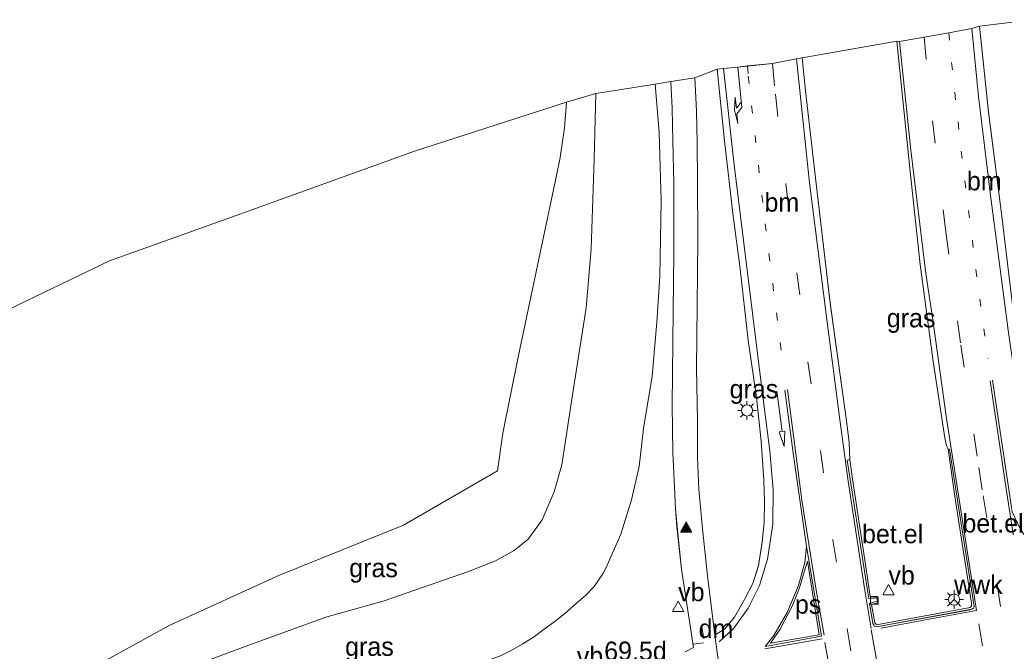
# Model space of a CAD drawing. Header units: millimetres. Extents: x 180000 to 190000, y 466229 to 468626.
# Tile 42 of 202: x 181608 to 181740, y 468084 to 468168. Entities that reach past the tile are written whole.
import ezdxf
from ezdxf.enums import TextEntityAlignment as Align

# ---------------------------------------------------------------- set-up
doc = ezdxf.new("R2010")
doc.units = ezdxf.units.MM
doc.linetypes.add('13strp', pattern=[4, 1, -3])
doc.linetypes.add('39strp', pattern=[12, 3, -9])
for name, color, linetype, lineweight in [('af-bs-rasterhekwerk', 8, 'hekwerk', 18), ('as-bs-kilometr', 13, 'Continuous', 18), ('bp-b5-bos', 93, 'Continuous', 18), ('bp-b5-grasland', 93, 'Continuous', 18), ('bw-bs-rona', 8, 'Continuous', 18), ('gw-bs-kruinlijn', 93, 'Continuous', 18), ('gw-bs-teenlijn', 93, 'Continuous', 18), ('kd-bs-opnamedtmgrens', 173, 'Continuous', 18), ('mk-b5-vlakmark', 8, 'Continuous', 18), ('mk-bs-13streep 0.45', 8, '13strp', 18), ('mk-bs-39streep 0.15', 8, '39strp', 18), ('mk-bs-haaientd', 8, 'haaitd', 18), ('mk-bs-pijlrd750', 8, 'Continuous', 18), ('mk-bs-pijlre750', 8, 'Continuous', 18), ('mk-bs-streep 0.15', 8, 'Continuous', 18), ('mk-bs-vlakmark', 8, 'Continuous', 18), ('vh-b5-verh_soort', 8, 'Continuous', 18), ('wh-bs-kolk', 8, 'Continuous', 18), ('wm-bs-lichtmast', 8, 'Continuous', 18), ('wm-bs-verkeersbord', 8, 'Continuous', 18)]:
    doc.layers.add(name, color=color, linetype=linetype, lineweight=lineweight)
doc.styles.add('rtw_iso', font='iso-rtw.shx')
doc.linetypes.add('haaitd', pattern='A,0,-0.25,[25,RTW.shx,S=0.1,R=180,X=0,Y=0],-0.75', length=1)
doc.linetypes.add('hekwerk', pattern='A,7,-1.5,[1,RTW.shx,S=0.75,R=0,X=0,Y=0],-1.5', length=10)

# ---------------------------------------------------------------- blocks, each defined once
blk = doc.blocks.new('verkeersbord')
for p, q in [((0, 0.75), (-0.75, -0.625)), ((0.75, -0.625), (0, 0.75)), ((-0.75, -0.625), (0.75, -0.625))]:
    blk.add_line(p, q)
blk = doc.blocks.new('dtbattr')
at = {"style": 'rtw_iso'}
blk.add_attdef('TAG', (0.59, 0.87), '', height=2.5, dxfattribs=at)
blk = doc.blocks.new('kolk')
blk.add_lwpolyline([(-0.5, -0.5), (0.5, -0.5), (0.5, 0.5), (-0.5, 0.5)], close=True)
blk = doc.blocks.new('wegwijzer')
for q in [(-0.53, -0.53), (0, 0.75), (0.53, -0.53)]:
    blk.add_line((0, 0), q)
blk.add_circle((0, 0), 0.75)
blk = doc.blocks.new('dtbattr-r')
at = {"style": 'rtw_iso'}
blk.add_attdef('TAG', text='', height=2.5, dxfattribs=at).set_placement((0, 0), align=Align.MIDDLE_CENTER)
blk = doc.blocks.new('pijl')
for p, q in [((0, 0, 0.1), (5.45, 0, 0.1)), ((7.5, 0, 0.1), (5.45, 0.375, 0.1)), ((5.45, 0.375, 0.1), (5.45, -0.375, 0.1)), ((5.45, -0.375, 0.1), (7.5, 0, 0.1))]:
    blk.add_line(p, q)
blk = doc.blocks.new('pijlr')
for p, q in [((0, 0, 0.1), (5.45, 0, 0.1)), ((5.45, -0.75, 0.1), (4.7, 0, 0.1)), ((6.2, -0.75, 0.1), (5.45, 0, 0.1)), ((4, -0.75, 0.1), (5.45, -0.75, 0.1)), ((5.7, -1.05, 0.1), (4, -0.75, 0.1)), ((7.5, -0.75, 0.1), (5.7, -1.05, 0.1)), ((7.5, -0.75, 0.1), (6.2, -0.75, 0.1))]:
    blk.add_line(p, q)
blk = doc.blocks.new('verfsymbol')
for color in [252, 253]:
    blk.add_hatch(color=color).paths.add_polyline_path([(0.75, -0.625), (0, 0.75), (-0.75, -0.625)])
blk.add_lwpolyline([(0.75, -0.625), (0, 0.75), (-0.75, -0.625)], close=True)
blk = doc.blocks.new('dtbattr-l')
at = {"style": 'rtw_iso'}
blk.add_attdef('TAG', (0, 0), '', height=2.5, dxfattribs=at)
blk = doc.blocks.new('lantaarnpaal')
for p, q in [((-0.75, 0), (-1.25, 0)), ((-0.88, 0.88), (-0.53, 0.53)), ((0, 0.75), (0, 1.25)), ((0.53, 0.53), (0.88, 0.88)), ((0.75, 0), (1.25, 0)), ((-0.53, -0.53), (-0.88, -0.88)), ((0, -0.75), (0, -1.25)), ((0.53, -0.53), (0.88, -0.88))]:
    blk.add_line(p, q)
blk.add_circle((0, 0), 0.75)
blk = doc.blocks.new('d33az_ACAD_1_FMEBLOCK163')
at = {"layer": 'vh-b5-verh_soort'}
blk.add_polyline3d([(69.49, 156.53, 29.97), (70.58, 157.14, 29.98), (69.01, 167.59, 29.99), (68.39, 173.28, 30), (68.2, 175.69, 30), (68.07, 178.55, 30.02), (67.84, 183.14, 30.02), (67.77, 189.57, 30.08), (67.87, 202.12, 30.18), (67.95, 209.9, 30.27), (67.96, 219.27, 30.3), (67.85, 224.78, 30.34), (67.75, 229.23, 30.33), (67.55, 232.8, 30.38), (70.76, 233.31, 30.37), (71.02, 228.89, 30.34), (71.09, 224.57, 30.28), (71.14, 219.51, 30.27), (71.16, 211.65, 30.24), (71.11, 202.92, 30.16), (71.02, 194.45, 30.08), (71.12, 187.54, 30.05), (71.13, 182.55, 30), (71.33, 178.3, 30), (71.8, 173, 29.99), (72.47, 166.73, 29.99), (73.46, 158.77, 30), (74.77, 159.63, 30), (76.1, 161.2, 30.01), (77.44, 163.53, 30.05), (78.52, 165.67, 30.07), (79.27, 168.07, 30.09), (79.77, 171.23, 30.14), (80.05, 173.83, 30.15), (80.1, 176.69, 30.16), (80.02, 179.51, 30.17), (79.65, 184.7, 30.18), (79.03, 190.54, 30.2), (77.93, 198.21, 30.2), (76.78, 208.1, 30.32), (75.87, 215.17, 30.34), (74.74, 224.89, 30.37), (73.77, 234.45, 30.47), (74.61, 234.55, 30.49), (76.54, 234.75, 30.52), (77.83, 234.88, 30.53), (81.14, 235.23, 30.42), (84.38, 235.83, 30.38), (85.11, 235.97, 30.29), (85.61, 231.18, 30.33), (86.94, 219.55, 30.23), (88.86, 203.19, 30.19), (91.03, 187.73, 30.1), (91.4, 184.57, 30.11), (91.49, 182.24, 30.12), (91.15, 182.19, 30.14), (94.04, 163.62, 30.14), (95.12, 163.75, 30.05), (95.2, 163.32, 30.05), (94.15, 163.04, 30.08), (94.58, 160.34, 30.07), (94.73, 160.07, 30.07), (94.8, 159.99, 30.07), (95.05, 159.87, 30.06), (107.52, 162.18, 30.06), (107.89, 162.31, 30.04), (107.94, 162.33, 30.04), (108.01, 162.4, 30.03), (108.06, 162.46, 30.02), (108.14, 162.62, 30.02), (104.81, 183.63, 30.1), (104.63, 183.63, 30.1), (104.52, 183.9, 30.1), (104.4, 184.1, 30.1), (104.18, 185.17, 30.08), (102.62, 195.39, 30.12), (100.92, 208.35, 30.22), (99.55, 220.78, 30.27), (97.76, 238.19, 30.29), (98.13, 238.17, 30.37), (101.42, 238.73, 30.29), (104.72, 239.31, 30.24), (107.8, 239.91, 30.14), (108.82, 240.23, 30.06), (110.02, 228.73, 30.02), (111.85, 214.43, 29.96), (113.43, 201.42, 29.91)], dxfattribs=at)

msp = doc.modelspace()

# ---------------------------------------------------------------- linework, layer by layer
at = {"layer": 'af-bs-rasterhekwerk'}
msp.add_polyline3d([(181681.41, 468156.94, 33.01), (181681.14, 468153.51, 33.25), (181680.57, 468149.54, 33.37), (181680.1, 468147.17, 33.44), (181675.02, 468123.09, 33.7), (181672.92, 468112.69, 33.57)], dxfattribs=at)
at = {"layer": 'bp-b5-bos'}
msp.add_polyline3d([(181604.13, 468127.95, 32.85), (181620.32, 468135.75, 32.56), (181636.63, 468141.56, 32.8), (181661.09, 468150.41, 32.88), (181681.41, 468156.94, 33.01), (181681.14, 468153.51, 33.25), (181680.57, 468149.54, 33.37), (181680.1, 468147.17, 33.44), (181675.02, 468123.09, 33.7), (181672.92, 468112.69, 33.57), (181672.22, 468107.65, 33.57), (181659.65, 468100.38, 33.41), (181643.07, 468093.7, 33.59), (181628.4, 468087.04, 33.46), (181617.22, 468080.89, 33.29), (181604.33, 468072.27, 33.23)], dxfattribs=at)
at = {"layer": 'bp-b5-grasland'}
for points in [[(181741.23, 468128.34, 29.91), (181739.65, 468141.34, 29.96), (181737.82, 468155.65, 30.02), (181736.62, 468167.14, 30.06), (181739.97, 468167.52, 30.1)], [(181672.68, 468082.97, 29.6), (181673.93, 468083.61, 29.59), (181675.6, 468084.52, 29.6), (181677.14, 468085.53, 29.64), (181678.24, 468086.36, 29.77), (181679.9, 468087.54, 29.81), (181681.42, 468088.77, 29.85), (181682.79, 468089.99, 29.89), (181683.94, 468090.94, 29.9), (181685.11, 468092.18, 29.9), (181686.3, 468093.91, 29.89), (181686.67, 468094.63, 29.89), (181688.7, 468099.21, 30.02), (181690.11, 468103.77, 30.1), (181691.15, 468108.23, 30.11), (181691.72, 468113.34, 30.22), (181692.89, 468120.32, 30.3), (181693.51, 468127.53, 30.36), (181693.89, 468133.66, 30.39), (181694.09, 468143.78, 30.44), (181693.81, 468152.91, 30.44), (181693.27, 468159.37, 30.46), (181695.35, 468159.71, 30.38), (181695.55, 468156.14, 30.33), (181695.65, 468151.7, 30.34), (181695.76, 468146.18, 30.3), (181695.75, 468136.81, 30.27), (181695.67, 468129.04, 30.18), (181695.57, 468116.48, 30.08), (181695.64, 468110.05, 30.02), (181695.87, 468105.46, 30.02), (181696, 468102.6, 30), (181696.2, 468100.2, 30), (181696.81, 468094.5, 29.99), (181698.38, 468084.05, 29.98), (181697.29, 468083.44, 29.97)], [(181617.22, 468080.89, 33.29), (181628.4, 468087.04, 33.46), (181643.07, 468093.7, 33.59), (181659.65, 468100.38, 33.41), (181672.22, 468107.65, 33.57), (181672.92, 468112.69, 33.57), (181675.02, 468123.09, 33.7), (181680.1, 468147.17, 33.44), (181680.57, 468149.54, 33.37), (181681.14, 468153.51, 33.25), (181681.41, 468156.94, 33.01), (181685.35, 468158.12, 33), (181685.12, 468149.39, 33.25), (181684.73, 468137.33, 33.36), (181684.07, 468129.46, 33.32), (181682.14, 468117.23, 33.36), (181680.8, 468108.48, 33.29), (181679.79, 468104.86, 33.31), (181678.18, 468101.09, 33.28), (181676.28, 468098.54, 33.38), (181674.41, 468096.99, 33.39), (181671.93, 468095.64, 33.36), (181668.31, 468094.22, 33.38), (181656.93, 468090.25, 33.45), (181649.24, 468088.1, 33.52), (181638.1, 468084.03, 33.36), (181632.38, 468081.91, 33.2)], [(181632.38, 468081.91, 33.2), (181638.1, 468084.03, 33.36), (181649.24, 468088.1, 33.52), (181656.93, 468090.25, 33.45), (181668.31, 468094.22, 33.38), (181671.93, 468095.64, 33.36), (181674.41, 468096.99, 33.39), (181676.28, 468098.54, 33.38), (181678.18, 468101.09, 33.28), (181679.79, 468104.86, 33.31), (181680.8, 468108.48, 33.29), (181682.14, 468117.23, 33.36), (181684.07, 468129.46, 33.32), (181684.73, 468137.33, 33.36), (181685.12, 468149.39, 33.25), (181685.35, 468158.12, 33), (181693.27, 468159.37, 30.46), (181693.81, 468152.91, 30.44), (181694.09, 468143.78, 30.44), (181693.89, 468133.66, 30.39), (181693.51, 468127.53, 30.36), (181692.89, 468120.32, 30.3), (181691.72, 468113.34, 30.22), (181691.15, 468108.23, 30.11), (181690.11, 468103.77, 30.1), (181688.7, 468099.21, 30.02), (181686.67, 468094.63, 29.89), (181686.3, 468093.91, 29.89), (181685.11, 468092.18, 29.9), (181683.94, 468090.94, 29.9), (181682.79, 468089.99, 29.89), (181681.42, 468088.77, 29.85), (181679.9, 468087.54, 29.81), (181678.24, 468086.36, 29.77), (181677.14, 468085.53, 29.64), (181675.6, 468084.52, 29.6), (181673.93, 468083.61, 29.59), (181672.68, 468082.97, 29.6)]]:
    msp.add_polyline3d(points, dxfattribs=at)
for points in [[(181733.42, 468103.63, 30.18), (181735.57, 468089.96, 30.14), (181735.57, 468089.67, 30.14), (181735.53, 468089.54, 30.14), (181735.48, 468089.47, 30.14), (181735.39, 468089.37, 30.14), (181723.1, 468087.12, 30.19), (181722.89, 468087.14, 30.19), (181722.77, 468087.17, 30.19), (181722.62, 468087.32, 30.18), (181722.21, 468089.8, 30.22), (181723.06, 468090, 30.05), (181723, 468090.23, 30.05), (181722.92, 468090.66, 30.05), (181722.88, 468090.92, 30.08), (181722.03, 468090.84, 30.2), (181721.39, 468095.13, 30.23), (181719.64, 468106.53, 30.24), (181719.29, 468109.16, 30.12), (181719.2, 468111.49, 30.11), (181718.83, 468114.65, 30.1), (181716.66, 468130.11, 30.19), (181714.74, 468146.46, 30.23), (181713.41, 468158.09, 30.33), (181712.91, 468162.89, 30.29), (181725.56, 468165.1, 30.29), (181727.35, 468147.69, 30.27), (181728.72, 468135.27, 30.22), (181730.42, 468122.3, 30.12), (181731.98, 468112.08, 30.08), (181732.2, 468111.02, 30.1), (181732.32, 468110.82, 30.1), (181732.43, 468110.54, 30.1)], [(181702.57, 468086.54, 30), (181701.26, 468085.69, 30), (181700.27, 468093.64, 29.99), (181699.6, 468099.91, 29.99), (181699.13, 468105.22, 30), (181698.93, 468109.46, 30), (181698.92, 468114.45, 30.05), (181698.82, 468121.36, 30.08), (181698.91, 468129.83, 30.16), (181698.96, 468138.56, 30.24), (181698.94, 468146.43, 30.27), (181698.89, 468151.48, 30.28), (181698.82, 468155.8, 30.34), (181698.56, 468160.23, 30.37), (181701.57, 468161.37, 30.47), (181702.54, 468151.8, 30.37), (181703.67, 468142.08, 30.34), (181704.58, 468135.02, 30.32), (181705.73, 468125.13, 30.2), (181706.83, 468117.46, 30.2), (181707.45, 468111.61, 30.18), (181707.82, 468106.42, 30.17), (181707.9, 468103.61, 30.16), (181707.86, 468100.75, 30.15), (181707.57, 468098.15, 30.14), (181707.07, 468094.99, 30.09), (181706.32, 468092.58, 30.07), (181705.24, 468090.44, 30.05), (181703.9, 468088.11, 30.01)]]:
    msp.add_polyline3d(points, close=True, dxfattribs=at)
at = {"layer": 'gw-bs-kruinlijn'}
msp.add_polyline3d([(181685.35, 468158.12, 33), (181685.12, 468149.39, 33.25), (181684.73, 468137.33, 33.36), (181684.07, 468129.46, 33.32), (181682.14, 468117.23, 33.36), (181680.8, 468108.48, 33.29), (181679.79, 468104.86, 33.31), (181678.18, 468101.09, 33.28), (181676.28, 468098.54, 33.38), (181674.41, 468096.99, 33.39), (181671.93, 468095.64, 33.36), (181668.31, 468094.22, 33.38), (181656.93, 468090.25, 33.45), (181649.24, 468088.1, 33.52), (181638.1, 468084.03, 33.36), (181632.38, 468081.91, 33.2), (181627.89, 468079.79, 33.23), (181622.23, 468077.02, 33.12), (181616.6, 468073.96, 33.11), (181610.67, 468070.54, 33.17), (181602.01, 468065.21, 33.03)], dxfattribs=at)
at = {"layer": 'gw-bs-teenlijn'}
for points in [[(181693.27, 468159.37, 30.46), (181693.81, 468152.91, 30.44), (181694.09, 468143.78, 30.44), (181693.89, 468133.66, 30.39), (181693.51, 468127.53, 30.36), (181692.89, 468120.32, 30.3), (181691.72, 468113.34, 30.22), (181691.15, 468108.23, 30.11), (181690.11, 468103.77, 30.1), (181688.7, 468099.21, 30.02), (181686.67, 468094.63, 29.89)], [(181603.22, 468055.77, 30.02), (181616.08, 468062.35, 29.83), (181625.83, 468067.09, 29.75), (181635.79, 468071.28, 29.63), (181646.36, 468075.06, 29.6), (181655.11, 468077.49, 29.53), (181668.79, 468081.5, 29.5), (181672.68, 468082.97, 29.6), (181673.93, 468083.61, 29.59), (181675.6, 468084.52, 29.6), (181677.14, 468085.53, 29.64), (181678.24, 468086.36, 29.77), (181679.9, 468087.54, 29.81), (181681.42, 468088.77, 29.85), (181682.79, 468089.99, 29.89), (181683.94, 468090.94, 29.9), (181685.11, 468092.18, 29.9), (181686.3, 468093.91, 29.89), (181686.67, 468094.63, 29.89)]]:
    msp.add_polyline3d(points, dxfattribs=at)
at = {"layer": 'kd-bs-opnamedtmgrens'}
for points in [[(181743.54, 468167.99, 30.94), (181739.97, 468167.52, 30.1), (181736.62, 468167.14, 30.06), (181735.6, 468166.82, 30.14), (181732.52, 468166.23, 30.24), (181729.22, 468165.64, 30.29), (181725.93, 468165.08, 30.37), (181725.56, 468165.1, 30.29), (181712.91, 468162.89, 30.29), (181712.18, 468162.74, 30.38), (181708.94, 468162.14, 30.42), (181705.63, 468161.8, 30.53), (181704.34, 468161.66, 30.52), (181702.41, 468161.46, 30.49), (181701.57, 468161.37, 30.47), (181698.56, 468160.23, 30.37)], [(181499.2, 468069.47, 32.61), (181519.8, 468080.59, 32.68), (181538.43, 468090.7, 32.39), (181557.61, 468101.89, 32.73), (181577.07, 468113.32, 32.88), (181588.53, 468119.54, 33.12), (181604.13, 468127.95, 32.85), (181620.32, 468135.75, 32.56), (181636.63, 468141.56, 32.8), (181661.09, 468150.41, 32.88), (181681.41, 468156.94, 33.01), (181685.35, 468158.12, 33), (181693.27, 468159.37, 30.46), (181695.35, 468159.71, 30.38), (181698.56, 468160.23, 30.37)]]:
    msp.add_polyline3d(points, dxfattribs=at)
at = {"layer": 'mk-b5-vlakmark'}
msp.add_polyline3d([(181715.22, 468085.75, 30.22), (181708.69, 468084.6, 30.14), (181709.97, 468086.48, 30.16), (181711.61, 468089.58, 30.22), (181712.58, 468092.01, 30.23), (181713.23, 468094.29, 30.24), (181713.62, 468095.59, 30.23)], close=True, dxfattribs=at)
at = {"layer": 'mk-bs-13streep 0.45'}
for points in [[(181732.52, 468166.23, 30.24), (181732.9, 468162.26, 30.19), (181734.2, 468150.41, 30.11), (181736.16, 468134.58, 30.05), (181737.76, 468122.66, 30)], [(181705.63, 468161.8, 30.53), (181705.71, 468160.44, 30.46), (181707.99, 468140.68, 30.39), (181710.41, 468121.38, 30.29)]]:
    msp.add_polyline3d(points, dxfattribs=at)
at = {"layer": 'mk-bs-39streep 0.15'}
for points in [[(181729.22, 468165.64, 30.29), (181730.34, 468154.46, 30.26), (181732.13, 468139.63, 30.14), (181734.13, 468124.47, 30.08), (181736.54, 468108.09, 30.06)], [(181708.94, 468162.14, 30.42), (181709.34, 468158.02, 30.39), (181710.75, 468146.06, 30.34), (181713.7, 468122.25, 30.23), (181717.03, 468098.41, 30.2), (181718.93, 468086.54, 30.14), (181723.12, 468062.9, 30.06), (181727.51, 468039.32, 29.97), (181732.17, 468015.69, 29.97), (181736.91, 467992.14, 29.97), (181738.77, 467982.82, 29.93)], [(181736.54, 468108.09, 30.06), (181737.13, 468104.33, 30.03), (181740.72, 468081.51, 29.93), (181745.1, 468057.64, 29.89), (181747.44, 468045.47, 29.87), (181752.08, 468022.42, 29.8), (181758.65, 467989.73, 29.84)], [(181737.04, 468084.25, 30.03), (181736.24, 468088.99, 30.06)], [(181701.28, 468085.31, 29.99), (181701.42, 468084.4, 30.02), (181702.63, 468076, 29.97)], [(181715.95, 468084.71, 30.18), (181716.84, 468079.77, 30.17)], [(181699.67, 468075.41, 29.94), (181698.4, 468083.88, 29.99)]]:
    msp.add_polyline3d(points, dxfattribs=at)
at = {"layer": 'mk-bs-haaientd'}
for points in [[(181725.63, 468067.09, 29.99), (181722.17, 468086.38, 30.09)], [(181699.74, 468084.66, 29.98), (181698.41, 468084.47, 29.98)]]:
    msp.add_polyline3d(points, dxfattribs=at)
at = {"layer": 'mk-bs-streep 0.15'}
for points in [[(181763.16, 468093.45, 29.79), (181760.39, 468093.07, 29.79), (181758.23, 468093.14, 29.78), (181756.25, 468093.49, 29.82), (181754.13, 468094.44, 29.79), (181750.76, 468096.88, 29.82), (181748.29, 468099.71, 29.85), (181745.87, 468103.69, 29.89), (181743.3, 468110.04, 29.93), (181742.04, 468115.62, 29.91), (181740.48, 468126.47, 29.94), (181738.04, 468144.83, 30.04), (181738.06, 468144.86, 30.03), (181736.52, 468157.71, 30.11), (181735.6, 468166.82, 30.14)], [(181729.45, 468134.06, 30.15), (181727.46, 468150.55, 30.28), (181725.93, 468165.08, 30.37)], [(181712.18, 468162.74, 30.38), (181713.92, 468146.18, 30.31), (181716.16, 468128.26, 30.24)], [(181701.82, 468084.81, 30.06), (181703.8, 468086.64, 30.09), (181705.71, 468089.32, 30.12), (181707.24, 468092.31, 30.14), (181708.31, 468095.86, 30.18), (181709, 468100.51, 30.17), (181709.04, 468105.12, 30.17), (181708.59, 468110.32, 30.25), (181707.67, 468117.62, 30.22), (181705.6, 468134.15, 30.36), (181703.85, 468148.56, 30.4), (181702.41, 468161.46, 30.49)], [(181723.5, 468086.62, 30.1), (181731.31, 468088.08, 30.07), (181736.24, 468088.99, 30.06), (181734.29, 468101.55, 30.11), (181732.22, 468114.65, 30.11), (181730.38, 468127.85, 30.14), (181729.45, 468134.06, 30.15)], [(181722.17, 468086.56, 30.08), (181721.31, 468091.68, 30.12), (181719.08, 468106.29, 30.18), (181718, 468114.17, 30.16), (181716.16, 468128.26, 30.24)], [(181738.05, 468119.7, 29.98), (181740.2, 468105.26, 29.96), (181742.53, 468090.3, 29.93)], [(181742.86, 468090.48, 29.91), (181742.87, 468090.48, 29.91), (181749.33, 468091.67, 29.86), (181747.85, 468092.7, 29.91), (181745.87, 468094.66, 29.9), (181744.02, 468096.94, 29.93), (181742.08, 468099.92, 29.95), (181740.98, 468102.19, 29.96), (181738.38, 468119.77, 29.98)], [(181710.59, 468118.44, 30.29), (181711.76, 468109.71, 30.28), (181713.52, 468097.54, 30.28), (181715.5, 468085.57, 30.2), (181707.97, 468084.18, 30.11)], [(181715.85, 468085.68, 30.2), (181714.8, 468091.7, 30.25), (181712.89, 468103.74, 30.29), (181710.95, 468118.53, 30.28)], [(181707.97, 468084.18, 30.11), (181709.13, 468085.66, 30.15), (181710.91, 468088.73, 30.19), (181712.43, 468092.32, 30.24), (181713.3, 468095.4, 30.24), (181713.52, 468097.54, 30.28)], [(181699.53, 468086.8, 29.91), (181699.78, 468085.23, 29.95)], [(181707.93, 468083.84, 30.13), (181715.6, 468085.21, 30.17)]]:
    msp.add_polyline3d(points, dxfattribs=at)
at = {"layer": 'vh-b5-verh_soort'}
for points in [[(181735.32, 468089.1, 30.06), (181722.85, 468086.78, 30.06), (181722.6, 468086.9, 30.07), (181722.53, 468086.98, 30.07), (181722.38, 468087.26, 30.07), (181721.95, 468089.95, 30.08), (181723, 468090.23, 30.05), (181723.06, 468090, 30.05), (181722.21, 468089.8, 30.22), (181722.62, 468087.32, 30.18), (181722.77, 468087.17, 30.19), (181722.89, 468087.14, 30.19), (181723.1, 468087.12, 30.19), (181735.39, 468089.37, 30.14), (181735.48, 468089.47, 30.14), (181735.53, 468089.54, 30.14), (181735.57, 468089.67, 30.14), (181735.57, 468089.96, 30.14), (181733.42, 468103.63, 30.18), (181732.43, 468110.54, 30.1), (181732.61, 468110.55, 30.1), (181735.94, 468089.54, 30.02), (181735.86, 468089.38, 30.02), (181735.81, 468089.31, 30.03), (181735.74, 468089.24, 30.04), (181735.69, 468089.22, 30.04)], [(181721.39, 468095.13, 30.23), (181722.03, 468090.84, 30.2), (181722.88, 468090.92, 30.08), (181722.92, 468090.66, 30.05), (181721.84, 468090.54, 30.14), (181718.95, 468109.1, 30.14), (181719.29, 468109.16, 30.12), (181719.64, 468106.53, 30.24)]]:
    msp.add_polyline3d(points, close=True, dxfattribs=at)

# ---------------------------------------------------------------- block references
at = {"layer": 'as-bs-kilometr'}
ref = msp.add_blockref('dtbattr', (181686.46, 468081.58, 29.95), dxfattribs=at)
ref.add_attrib('TAG', '69.5d', dxfattribs={"layer": '0', "height": 2.5, "style": 'rtw_iso'}).set_placement((181686.46, 468081.58, 29.95), align=Align.BOTTOM_LEFT)
at = {"layer": 'bp-b5-grasland'}
ref = msp.add_blockref('dtbattr-r', (181724.24, 468126.1, 30.16), dxfattribs=at)
ref.add_attrib('TAG', 'gras', dxfattribs={"layer": '0', "height": 2.5, "style": 'rtw_iso'}).set_placement((181724.24, 468126.1, 30.16), align=Align.BOTTOM_LEFT)
ref = msp.add_blockref('dtbattr-r', (181703.23, 468116.6, 30.16), dxfattribs=at)
ref.add_attrib('TAG', 'gras', dxfattribs={"layer": '0', "height": 2.5, "style": 'rtw_iso'}).set_placement((181703.23, 468116.6, 30.16), align=Align.BOTTOM_LEFT)
ref = msp.add_blockref('dtbattr-r', (181652.38, 468092.69, 33.2), dxfattribs=at)
ref.add_attrib('TAG', 'gras', dxfattribs={"layer": '0', "height": 2.5, "style": 'rtw_iso'}).set_placement((181652.38, 468092.69, 33.2), align=Align.BOTTOM_LEFT)
ref = msp.add_blockref('dtbattr-r', (181651.83, 468082.17, 31.53), dxfattribs=at)
ref.add_attrib('TAG', 'gras', dxfattribs={"layer": '0', "height": 2.5, "style": 'rtw_iso'}).set_placement((181651.83, 468082.17, 31.53), align=Align.BOTTOM_LEFT)
at = {"layer": 'bw-bs-rona'}
ref = msp.add_blockref('dtbattr', (181733.23, 468090.45, 30.22), dxfattribs=at)
ref.add_attrib('TAG', 'wwk', dxfattribs={"layer": '0', "height": 2.5, "style": 'rtw_iso'}).set_placement((181733.23, 468090.45, 30.22), align=Align.BOTTOM_LEFT)
msp.add_blockref('wegwijzer', (181733.23, 468090.45, 30.22), dxfattribs=at)
at = {"layer": 'mk-b5-vlakmark'}
ref = msp.add_blockref('dtbattr-r', (181711.96, 468087.81, 30.2), dxfattribs=at)
ref.add_attrib('TAG', 'ps', dxfattribs={"layer": '0', "height": 2.5, "style": 'rtw_iso'}).set_placement((181711.96, 468087.81, 30.2), align=Align.BOTTOM_LEFT)
at = {"layer": 'mk-bs-13streep 0.45'}
ref = msp.add_blockref('dtbattr-l', (181734.95, 468144.42, 30.09), dxfattribs=at)
ref.add_attrib('TAG', 'bm', dxfattribs={"layer": '0', "height": 2.5, "style": 'rtw_iso'}).set_placement((181734.95, 468144.42, 30.09), align=Align.BOTTOM_LEFT)
ref = msp.add_blockref('dtbattr-l', (181707.89, 468141.57, 30.39), dxfattribs=at)
ref.add_attrib('TAG', 'bm', dxfattribs={"layer": '0', "height": 2.5, "style": 'rtw_iso'}).set_placement((181707.89, 468141.57, 30.39), align=Align.BOTTOM_LEFT)
at = {"layer": 'mk-bs-haaientd'}
ref = msp.add_blockref('dtbattr-l', (181699.08, 468084.57, 29.98), dxfattribs=at)
ref.add_attrib('TAG', 'dm', dxfattribs={"layer": '0', "height": 2.5, "style": 'rtw_iso'}).set_placement((181699.08, 468084.57, 29.98), align=Align.BOTTOM_LEFT)
at = {"layer": 'mk-bs-pijlrd750', "rotation": 277.5000000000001}
msp.add_blockref('pijl', (181709.52, 468118.33, 30.27), dxfattribs=at)
at = {"layer": 'mk-bs-pijlre750', "rotation": 275.7}
msp.add_blockref('pijlr', (181704.34, 468161.66, 30.52), dxfattribs=at)
at = {"layer": 'mk-bs-vlakmark'}
msp.add_blockref('verfsymbol', (181697.42, 468100.07, 30.03), dxfattribs=at)
at = {"layer": 'vh-b5-verh_soort'}
msp.add_blockref('d33az_ACAD_1_FMEBLOCK163', (181627.8, 467926.91), dxfattribs=at)
ref = msp.add_blockref('dtbattr-r', (181734.35, 468098.66, 30.1), dxfattribs=at)
ref.add_attrib('TAG', 'bet.el', dxfattribs={"layer": '0', "height": 2.5, "style": 'rtw_iso'}).set_placement((181734.35, 468098.66, 30.1), align=Align.BOTTOM_LEFT)
ref = msp.add_blockref('dtbattr-r', (181720.93, 468097.23, 30.15), dxfattribs=at)
ref.add_attrib('TAG', 'bet.el', dxfattribs={"layer": '0', "height": 2.5, "style": 'rtw_iso'}).set_placement((181720.93, 468097.23, 30.15), align=Align.BOTTOM_LEFT)
at = {"layer": 'wh-bs-kolk'}
msp.add_blockref('kolk', (181722.57, 468090.32, 30.1), dxfattribs=at)
at = {"layer": 'wm-bs-lichtmast'}
for p in [(181705.55, 468115.74, 30.22), (181733.23, 468090.45, 30.22)]:
    msp.add_blockref('lantaarnpaal', p, dxfattribs=at)
at = {"layer": 'wm-bs-verkeersbord'}
ref = msp.add_blockref('dtbattr', (181724.46, 468091.7, 30.11), dxfattribs=at)
ref.add_attrib('TAG', 'vb', dxfattribs={"layer": '0', "height": 2.5, "style": 'rtw_iso'}).set_placement((181724.46, 468091.7, 30.11), align=Align.BOTTOM_LEFT)
ref = msp.add_blockref('dtbattr', (181696.35, 468089.47, 29.99), dxfattribs=at)
ref.add_attrib('TAG', 'vb', dxfattribs={"layer": '0', "height": 2.5, "style": 'rtw_iso'}).set_placement((181696.35, 468089.47, 29.99), align=Align.BOTTOM_LEFT)
for p in [(181724.46, 468091.7, 30.11), (181696.35, 468089.47, 29.99)]:
    msp.add_blockref('verkeersbord', p, dxfattribs=at)
ref = msp.add_blockref('dtbattr', (181682.8, 468080.91, 29.91), dxfattribs=at)
ref.add_attrib('TAG', 'vb', dxfattribs={"layer": '0', "height": 2.5, "style": 'rtw_iso'}).set_placement((181682.8, 468080.91, 29.91), align=Align.BOTTOM_LEFT)

doc.saveas('drawing.dxf')
